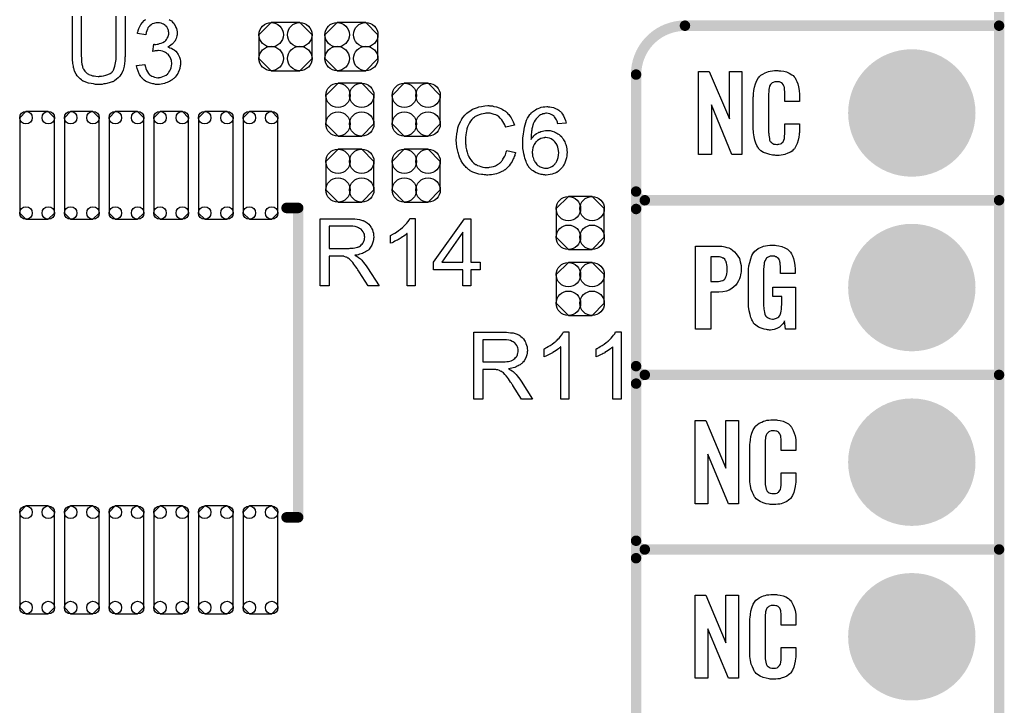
# Model space of a CAD drawing. Extents: x -0.07 to 0.95, y -0.15 to 2.1.
# Tile 7 of 15: x 0.39 to 0.95, y 0.36 to 0.75. Entities that reach past the tile are written whole.
import ezdxf

# ---------------------------------------------------------------- set-up
doc = ezdxf.new("R2010")
doc.units = 0
doc.layers.get('0').update_dxf_attribs({"linetype": 'CONTINUOUS'})
for name, color, linetype in [('gko', 6, 'CONTINUOUS'), ('gto', 2, 'CONTINUOUS'), ('gts', 1, 'CONTINUOUS')]:
    doc.layers.add(name, color=color, linetype=linetype)

# ---------------------------------------------------------------- blocks, each defined once
blk = doc.blocks.new('D10')
at = {"const_width": 0.003}
blk.add_lwpolyline([(-0.0015, 0, 1), (0.0015, 0, 1)], format="xyb", close=True, dxfattribs=at)
blk = doc.blocks.new('D96')
blk.add_lwpolyline([(0.0152, -0.0068), (0.0152, 0.0068), (0.0082, 0.0138), (-0.0082, 0.0138), (-0.0152, 0.0068), (-0.0152, -0.0068), (-0.0082, -0.0138), (0.0082, -0.0138)], close=True)
for centre in [(-0.0082, 0.0068), (0.0082, 0.0068), (-0.0082, -0.0068), (0.0082, -0.0068)]:
    blk.add_circle(centre, 0.007)
blk = doc.blocks.new('D98')
blk.add_lwpolyline([(0.0068, 0.0152), (-0.0068, 0.0152), (-0.0138, 0.0082), (-0.0138, -0.0082), (-0.0068, -0.0152), (0.0068, -0.0152), (0.0138, -0.0082), (0.0138, 0.0082)], close=True)
for centre in [(-0.0068, 0.0082), (0.0068, 0.0082), (-0.0068, -0.0082), (0.0068, -0.0082)]:
    blk.add_circle(centre, 0.007)
blk = doc.blocks.new('D108')
blk.add_lwpolyline([(-0.01, 0.0273), (-0.01, -0.0273), (-0.0064, -0.0309), (0.0064, -0.0309), (0.01, -0.0273), (0.01, 0.0273), (0.0064, 0.0309), (-0.0064, 0.0309)], close=True)
for centre in [(-0.0064, 0.0273), (0.0064, 0.0273), (-0.0064, -0.0273), (0.0064, -0.0273)]:
    blk.add_circle(centre, 0.0036)
blk = doc.blocks.new('D43')
at = {"const_width": 0.0365}
blk.add_lwpolyline([(-0.01825, 0, 1), (0.01825, 0, 1)], format="xyb", close=True, dxfattribs=at)

msp = doc.modelspace()

# ---------------------------------------------------------------- linework, layer by layer
at = {"layer": 'gko', "color": 6, "const_width": 0.006}
msp.add_lwpolyline([(0.95, -0.05), (0.95, 2.01)], dxfattribs=at)
at = {"layer": 'gto', "color": 2}
for points in [[(0.4492, 0.7332), (0.4492, 0.7332), (0.4492, 0.7329), (0.4492, 0.7327), (0.4492, 0.7323), (0.4491, 0.7318), (0.4491, 0.7312), (0.4491, 0.7305), (0.449, 0.7299), (0.4489, 0.7284), (0.4486, 0.7268), (0.4483, 0.7253), (0.4481, 0.7246), (0.4479, 0.7239), (0.4479, 0.7239), (0.4478, 0.7238), (0.4477, 0.7236), (0.4476, 0.7234), (0.4473, 0.7228), (0.4467, 0.722), (0.4461, 0.7211), (0.4453, 0.7202), (0.4443, 0.7193), (0.4431, 0.7184), (0.443, 0.7184), (0.4429, 0.7183), (0.4428, 0.7183), (0.4425, 0.7181), (0.4421, 0.7179), (0.4417, 0.7178), (0.4413, 0.7176), (0.4407, 0.7174), (0.4401, 0.7172), (0.4394, 0.717), (0.4387, 0.7168), (0.4379, 0.7167), (0.437, 0.7166), (0.4361, 0.7164), (0.4342, 0.7163), (0.4337, 0.7163), (0.4333, 0.7164), (0.4328, 0.7164), (0.4323, 0.7164), (0.4317, 0.7165), (0.431, 0.7166), (0.4297, 0.7168), (0.4282, 0.7171), (0.4267, 0.7176), (0.4253, 0.7182), (0.4253, 0.7182), (0.4252, 0.7183), (0.425, 0.7184), (0.4248, 0.7185), (0.4242, 0.7189), (0.4234, 0.7196), (0.4226, 0.7203), (0.4218, 0.7212), (0.4211, 0.7223), (0.4204, 0.7235), (0.4204, 0.7236), (0.4204, 0.7237), (0.4203, 0.7239), (0.4202, 0.7242), (0.4201, 0.7245), (0.42, 0.725), (0.4198, 0.7255), (0.4197, 0.7261), (0.4196, 0.7268), (0.4194, 0.7275), (0.4193, 0.7283), (0.4192, 0.7291), (0.4191, 0.73), (0.4191, 0.731), (0.419, 0.7321), (0.419, 0.7332), (0.419, 0.7554)], [(0.4241, 0.7554), (0.4241, 0.7332), (0.4241, 0.7332), (0.4241, 0.733), (0.4241, 0.7327), (0.4241, 0.7324), (0.4242, 0.732), (0.4242, 0.7315), (0.4242, 0.7304), (0.4243, 0.7292), (0.4245, 0.728), (0.4247, 0.7268), (0.4248, 0.7263), (0.425, 0.7258), (0.425, 0.7257), (0.4252, 0.7254), (0.4254, 0.725), (0.4258, 0.7245), (0.4262, 0.7239), (0.4267, 0.7233), (0.4274, 0.7227), (0.4282, 0.7222), (0.4283, 0.7222), (0.4285, 0.722), (0.429, 0.7218), (0.4297, 0.7216), (0.4305, 0.7213), (0.4315, 0.7212), (0.4325, 0.721), (0.4337, 0.7209), (0.4343, 0.7209), (0.4346, 0.721), (0.4351, 0.721), (0.4356, 0.7211), (0.4368, 0.7213), (0.4381, 0.7216), (0.4394, 0.722), (0.4406, 0.7226), (0.4412, 0.723), (0.4417, 0.7234), (0.4418, 0.7235), (0.4418, 0.7235), (0.4419, 0.7237), (0.4421, 0.7239), (0.4423, 0.7243), (0.4425, 0.7246), (0.4427, 0.7251), (0.4429, 0.7256), (0.4431, 0.7262), (0.4433, 0.7269), (0.4435, 0.7278), (0.4437, 0.7287), (0.4439, 0.7297), (0.444, 0.7307), (0.4441, 0.7319), (0.4441, 0.7332), (0.4441, 0.7554)], [(0.4492, 0.7554), (0.4492, 0.7332)], [(0.4745, 0.7536), (0.4751, 0.7532), (0.4757, 0.7527), (0.4764, 0.7521), (0.4771, 0.7514), (0.4776, 0.7505), (0.4777, 0.7504), (0.4778, 0.7501), (0.4781, 0.7496), (0.4783, 0.749), (0.4786, 0.7483), (0.4788, 0.7475), (0.479, 0.7465), (0.4791, 0.7456), (0.4791, 0.7455), (0.4791, 0.7451), (0.479, 0.7447), (0.4789, 0.7441), (0.4787, 0.7434), (0.4784, 0.7426), (0.4781, 0.7418), (0.4777, 0.741), (0.4776, 0.7409), (0.4774, 0.7407), (0.4771, 0.7403), (0.4767, 0.7399), (0.4761, 0.7394), (0.4754, 0.7388), (0.4747, 0.7383), (0.4737, 0.7378), (0.4738, 0.7378), (0.4739, 0.7378), (0.4741, 0.7377), (0.4743, 0.7376), (0.4749, 0.7374), (0.4757, 0.7371), (0.4766, 0.7366), (0.4774, 0.7361), (0.4783, 0.7354), (0.4791, 0.7345), (0.4791, 0.7344), (0.4793, 0.7341), (0.4797, 0.7335), (0.48, 0.7328), (0.4803, 0.7319), (0.4807, 0.7309), (0.4809, 0.7297), (0.4809, 0.7283), (0.4809, 0.7283), (0.4809, 0.7281), (0.4809, 0.7278), (0.4809, 0.7275), (0.4808, 0.727), (0.4807, 0.7265), (0.4806, 0.726), (0.4805, 0.7254), (0.48, 0.724), (0.4797, 0.7233), (0.4794, 0.7227), (0.4789, 0.7219), (0.4784, 0.7212), (0.4779, 0.7205), (0.4772, 0.7198), (0.4772, 0.7198), (0.4771, 0.7197), (0.4768, 0.7195), (0.4766, 0.7193), (0.4762, 0.719), (0.4758, 0.7187), (0.4753, 0.7184), (0.4747, 0.7181), (0.4741, 0.7178), (0.4733, 0.7174), (0.4726, 0.7172), (0.4718, 0.7169), (0.4709, 0.7167), (0.4699, 0.7165), (0.469, 0.7164), (0.468, 0.7163), (0.4675, 0.7163), (0.4671, 0.7164), (0.4667, 0.7164), (0.4662, 0.7165), (0.4656, 0.7166), (0.465, 0.7167), (0.4637, 0.7171), (0.4623, 0.7176), (0.4616, 0.7179), (0.4609, 0.7183), (0.4602, 0.7188), (0.4596, 0.7193), (0.4595, 0.7194), (0.4594, 0.7195), (0.4592, 0.7197), (0.4591, 0.7199), (0.4588, 0.7202), (0.4585, 0.7206), (0.4582, 0.7209), (0.4579, 0.7214), (0.4575, 0.722), (0.4572, 0.7225), (0.4566, 0.7239), (0.4561, 0.7254), (0.4559, 0.7263), (0.4558, 0.7272), (0.4605, 0.7278), (0.4605, 0.7277), (0.4606, 0.7276), (0.4606, 0.7274), (0.4607, 0.7271), (0.4607, 0.7268), (0.4608, 0.7264), (0.4611, 0.7255), (0.4615, 0.7245), (0.462, 0.7236), (0.4626, 0.7227), (0.4632, 0.7219), (0.4633, 0.7219), (0.4636, 0.7217), (0.464, 0.7214), (0.4646, 0.7211), (0.4652, 0.7208), (0.4661, 0.7205), (0.467, 0.7203), (0.468, 0.7202), (0.4683, 0.7202), (0.4686, 0.7203), (0.4692, 0.7203), (0.4699, 0.7205), (0.4708, 0.7208), (0.4718, 0.7212), (0.4727, 0.7217), (0.4736, 0.7225), (0.4737, 0.7226), (0.474, 0.7229), (0.4743, 0.7234), (0.4748, 0.7241), (0.4752, 0.7249), (0.4756, 0.7259), (0.4758, 0.727), (0.4759, 0.7282), (0.4759, 0.7283), (0.4759, 0.7284), (0.4759, 0.7285), (0.4759, 0.7288), (0.4758, 0.7294), (0.4757, 0.7301), (0.4754, 0.731), (0.4751, 0.7319), (0.4745, 0.7328), (0.4738, 0.7336), (0.4737, 0.7337), (0.4734, 0.7339), (0.4729, 0.7343), (0.4723, 0.7346), (0.4716, 0.735), (0.4706, 0.7354), (0.4696, 0.7356), (0.4684, 0.7357), (0.4679, 0.7357), (0.4675, 0.7356), (0.467, 0.7356), (0.4665, 0.7355), (0.4658, 0.7354), (0.4651, 0.7352), (0.4656, 0.7394), (0.4659, 0.7394), (0.4661, 0.7393), (0.4668, 0.7393), (0.4675, 0.7394), (0.4682, 0.7395), (0.469, 0.7397), (0.4699, 0.74), (0.4708, 0.7404), (0.4718, 0.7409), (0.4718, 0.7409), (0.4719, 0.7409), (0.4722, 0.7411), (0.4726, 0.7415), (0.473, 0.742), (0.4734, 0.7428), (0.4738, 0.7436), (0.4741, 0.7445), (0.4742, 0.7451), (0.4742, 0.7457), (0.4742, 0.7457), (0.4742, 0.7458), (0.4742, 0.7461), (0.4741, 0.7466), (0.474, 0.7472), (0.4738, 0.7479), (0.4735, 0.7486), (0.4731, 0.7493), (0.4724, 0.75), (0.4724, 0.75), (0.4721, 0.7502), (0.4717, 0.7505), (0.4712, 0.7509), (0.4706, 0.7511), (0.4698, 0.7514), (0.4689, 0.7516), (0.4679, 0.7517), (0.4675, 0.7517), (0.467, 0.7516), (0.4663, 0.7515), (0.4656, 0.7512), (0.4648, 0.751), (0.4641, 0.7505), (0.4633, 0.75), (0.4633, 0.7499), (0.4631, 0.7496), (0.4627, 0.7492), (0.4623, 0.7487), (0.462, 0.748), (0.4616, 0.7471), (0.4612, 0.746), (0.461, 0.7448), (0.4563, 0.7456), (0.4563, 0.7457), (0.4564, 0.7459), (0.4564, 0.7461), (0.4565, 0.7464), (0.4566, 0.7468), (0.4567, 0.7472), (0.4571, 0.7483), (0.4576, 0.7495), (0.4583, 0.7507), (0.4591, 0.7519), (0.4602, 0.753), (0.4602, 0.753), (0.4603, 0.7531), (0.4605, 0.7532), (0.4607, 0.7534), (0.461, 0.7536)], [(0.8026, 0.6762), (0.7969, 0.6762), (0.7852, 0.7046), (0.7852, 0.6762), (0.7778, 0.6762), (0.7778, 0.7238), (0.7839, 0.7238), (0.7955, 0.6966), (0.7955, 0.7238), (0.8026, 0.7238), (0.8026, 0.6762)], [(0.8238, 0.7242), (0.8244, 0.7242), (0.825, 0.7241), (0.8266, 0.7239), (0.8282, 0.7235), (0.8298, 0.7228), (0.8313, 0.7219), (0.832, 0.7214), (0.8326, 0.7207), (0.8327, 0.7205), (0.8331, 0.7201), (0.8335, 0.7192), (0.8341, 0.7181), (0.8346, 0.7167), (0.8351, 0.715), (0.8355, 0.7129), (0.8356, 0.7106), (0.8356, 0.7066), (0.8272, 0.7066), (0.8272, 0.7107), (0.8272, 0.7108), (0.8272, 0.7111), (0.8272, 0.7116), (0.8272, 0.7121), (0.8271, 0.7134), (0.827, 0.7141), (0.827, 0.7146), (0.827, 0.7147), (0.8269, 0.7149), (0.8267, 0.7154), (0.8263, 0.7163), (0.8257, 0.717), (0.8256, 0.7172), (0.8254, 0.7173), (0.825, 0.7175), (0.8246, 0.7177), (0.8241, 0.7178), (0.8234, 0.7179), (0.8223, 0.7179), (0.822, 0.7179), (0.8215, 0.7179), (0.8205, 0.7175), (0.82, 0.7173), (0.8196, 0.7169), (0.8194, 0.7167), (0.819, 0.7163), (0.8185, 0.7154), (0.8182, 0.7143), (0.8182, 0.7142), (0.8182, 0.7141), (0.8181, 0.7137), (0.8181, 0.7132), (0.818, 0.7127), (0.818, 0.7119), (0.8179, 0.7111), (0.8179, 0.7102), (0.8179, 0.6895), (0.8179, 0.6894), (0.8179, 0.6889), (0.818, 0.6882), (0.818, 0.6873), (0.8184, 0.6854), (0.8185, 0.6845), (0.8189, 0.6837), (0.819, 0.6836), (0.8191, 0.6834), (0.8194, 0.6832), (0.8197, 0.6829), (0.8203, 0.6825), (0.8209, 0.6822), (0.8218, 0.6821), (0.8227, 0.682), (0.8231, 0.682), (0.8234, 0.6821), (0.8238, 0.6821), (0.8248, 0.6823), (0.8253, 0.6826), (0.8257, 0.6829), (0.8257, 0.6829), (0.8258, 0.6831), (0.8262, 0.6835), (0.8267, 0.6844), (0.827, 0.6854), (0.827, 0.6855), (0.827, 0.6857), (0.827, 0.686), (0.8271, 0.6865), (0.8271, 0.687), (0.8272, 0.6878), (0.8272, 0.6886), (0.8272, 0.6895), (0.8272, 0.6938), (0.8356, 0.6938), (0.8356, 0.69), (0.8356, 0.6899), (0.8356, 0.6897), (0.8356, 0.6894), (0.8356, 0.6889), (0.8355, 0.6883), (0.8354, 0.6876), (0.8352, 0.6861), (0.8348, 0.6844), (0.8344, 0.6826), (0.8336, 0.6809), (0.8327, 0.6794), (0.8326, 0.6792), (0.8321, 0.6788), (0.8314, 0.6782), (0.8304, 0.6775), (0.829, 0.6769), (0.8272, 0.6762), (0.8263, 0.676), (0.8252, 0.6759), (0.824, 0.6757), (0.822, 0.6757), (0.8215, 0.6758), (0.8208, 0.6758), (0.8202, 0.6759), (0.8186, 0.6762), (0.8169, 0.6767), (0.8151, 0.6774), (0.8135, 0.6784), (0.8128, 0.679), (0.8122, 0.6797), (0.8122, 0.6798), (0.8121, 0.6799), (0.8119, 0.6802), (0.8117, 0.6805), (0.8112, 0.6814), (0.8107, 0.6827), (0.81, 0.6844), (0.8096, 0.6864), (0.8092, 0.6887), (0.8091, 0.6914), (0.8091, 0.7083), (0.8091, 0.7084), (0.8091, 0.7087), (0.8091, 0.7091), (0.8092, 0.7096), (0.8092, 0.7103), (0.8093, 0.711), (0.8095, 0.7128), (0.8098, 0.7147), (0.8104, 0.7167), (0.8111, 0.7186), (0.8122, 0.7203), (0.8122, 0.7204), (0.8123, 0.7204), (0.8127, 0.7209), (0.8135, 0.7216), (0.8146, 0.7223), (0.816, 0.723), (0.817, 0.7234), (0.8179, 0.7237), (0.8189, 0.724), (0.8201, 0.7241), (0.8213, 0.7243), (0.8233, 0.7243), (0.8238, 0.7242)], [(0.658, 0.7041), (0.6585, 0.7041), (0.6591, 0.704), (0.6598, 0.704), (0.6605, 0.7038), (0.662, 0.7035), (0.6636, 0.703), (0.6645, 0.7026), (0.6652, 0.7022), (0.666, 0.7017), (0.6668, 0.7012), (0.6669, 0.7012), (0.667, 0.7011), (0.6672, 0.701), (0.6675, 0.7007), (0.6677, 0.7004), (0.6681, 0.7), (0.6685, 0.6996), (0.669, 0.6991), (0.6694, 0.6986), (0.6699, 0.6979), (0.6704, 0.6972), (0.6708, 0.6965), (0.6712, 0.6957), (0.6716, 0.6949), (0.672, 0.694), (0.6723, 0.693), (0.6673, 0.6918), (0.6673, 0.6919), (0.6672, 0.692), (0.6671, 0.6922), (0.667, 0.6925), (0.6669, 0.6928), (0.6667, 0.6932), (0.6663, 0.6941), (0.6657, 0.6951), (0.6651, 0.6961), (0.6642, 0.6971), (0.6634, 0.6979), (0.6633, 0.698), (0.6629, 0.6982), (0.6624, 0.6985), (0.6616, 0.6989), (0.6607, 0.6992), (0.6596, 0.6996), (0.6584, 0.6998), (0.657, 0.6998), (0.6565, 0.6998), (0.6563, 0.6998), (0.6559, 0.6998), (0.6554, 0.6997), (0.6544, 0.6996), (0.6532, 0.6993), (0.652, 0.699), (0.6507, 0.6984), (0.6495, 0.6977), (0.6495, 0.6977), (0.6494, 0.6976), (0.649, 0.6973), (0.6485, 0.6968), (0.6479, 0.6962), (0.6472, 0.6953), (0.6465, 0.6944), (0.6459, 0.6932), (0.6454, 0.692), (0.6454, 0.6919), (0.6453, 0.6918), (0.6453, 0.6916), (0.6452, 0.6914), (0.6451, 0.691), (0.645, 0.6906), (0.6448, 0.6897), (0.6446, 0.6886), (0.6444, 0.6874), (0.6443, 0.686), (0.6442, 0.6846), (0.6442, 0.6845), (0.6442, 0.6844), (0.6442, 0.6841), (0.6442, 0.6837), (0.6443, 0.6834), (0.6443, 0.6829), (0.6443, 0.6823), (0.6444, 0.6817), (0.6445, 0.6804), (0.6448, 0.6789), (0.6452, 0.6775), (0.6456, 0.676), (0.6456, 0.676), (0.6457, 0.6759), (0.6458, 0.6757), (0.6459, 0.6754), (0.6462, 0.6748), (0.6467, 0.674), (0.6473, 0.6731), (0.6481, 0.6722), (0.649, 0.6713), (0.65, 0.6705), (0.6501, 0.6705), (0.6502, 0.6705), (0.6504, 0.6704), (0.6506, 0.6703), (0.6509, 0.6702), (0.6512, 0.67), (0.652, 0.6697), (0.653, 0.6693), (0.6541, 0.669), (0.6553, 0.6688), (0.6566, 0.6688), (0.657, 0.6688), (0.6573, 0.6688), (0.6577, 0.6688), (0.6581, 0.6689), (0.6591, 0.6691), (0.6603, 0.6694), (0.6614, 0.6698), (0.6626, 0.6704), (0.6633, 0.6708), (0.6638, 0.6712), (0.6639, 0.6713), (0.6639, 0.6713), (0.6641, 0.6715), (0.6643, 0.6717), (0.6645, 0.6719), (0.6648, 0.6723), (0.6651, 0.6726), (0.6654, 0.673), (0.6657, 0.6735), (0.6661, 0.6741), (0.6665, 0.6746), (0.6668, 0.6753), (0.6671, 0.676), (0.6674, 0.6768), (0.6676, 0.6776), (0.6679, 0.6785), (0.673, 0.6773), (0.673, 0.6772), (0.6729, 0.677), (0.6728, 0.6766), (0.6726, 0.6762), (0.6725, 0.6757), (0.6722, 0.6751), (0.672, 0.6744), (0.6716, 0.6737), (0.6709, 0.6722), (0.6699, 0.6706), (0.6692, 0.6698), (0.6686, 0.669), (0.668, 0.6684), (0.6672, 0.6677), (0.6671, 0.6677), (0.667, 0.6675), (0.6667, 0.6674), (0.6665, 0.6672), (0.666, 0.6669), (0.6656, 0.6667), (0.665, 0.6664), (0.6644, 0.6661), (0.6636, 0.6658), (0.6629, 0.6655), (0.662, 0.6652), (0.6611, 0.6649), (0.6602, 0.6647), (0.6592, 0.6646), (0.6581, 0.6645), (0.657, 0.6644), (0.6564, 0.6644), (0.656, 0.6645), (0.6555, 0.6645), (0.6549, 0.6645), (0.6542, 0.6647), (0.6534, 0.6648), (0.6518, 0.665), (0.6502, 0.6655), (0.6485, 0.6661), (0.6477, 0.6665), (0.6469, 0.6669), (0.6469, 0.667), (0.6468, 0.667), (0.6465, 0.6672), (0.6463, 0.6674), (0.646, 0.6677), (0.6456, 0.668), (0.6452, 0.6684), (0.6447, 0.6688), (0.6443, 0.6693), (0.6438, 0.6698), (0.6428, 0.6711), (0.6418, 0.6726), (0.641, 0.6743), (0.641, 0.6743), (0.6409, 0.6745), (0.6408, 0.6748), (0.6407, 0.6751), (0.6406, 0.6755), (0.6404, 0.6761), (0.6402, 0.6767), (0.64, 0.6774), (0.6398, 0.6781), (0.6396, 0.6789), (0.6393, 0.6806), (0.6391, 0.6826), (0.639, 0.6846), (0.639, 0.6846), (0.639, 0.6849), (0.639, 0.6852), (0.6391, 0.6856), (0.6391, 0.6861), (0.6391, 0.6867), (0.6392, 0.6874), (0.6393, 0.6881), (0.6396, 0.6897), (0.6399, 0.6915), (0.6405, 0.6933), (0.6413, 0.695), (0.6413, 0.6951), (0.6414, 0.6952), (0.6415, 0.6955), (0.6417, 0.6957), (0.6419, 0.6961), (0.6422, 0.6966), (0.6429, 0.6976), (0.6439, 0.6987), (0.645, 0.6998), (0.6463, 0.7009), (0.6478, 0.7018), (0.6478, 0.7019), (0.648, 0.702), (0.6482, 0.7021), (0.6485, 0.7022), (0.6489, 0.7024), (0.6494, 0.7026), (0.6499, 0.7028), (0.6505, 0.703), (0.6512, 0.7032), (0.6519, 0.7035), (0.6535, 0.7038), (0.6553, 0.7041), (0.6571, 0.7042), (0.6576, 0.7042), (0.658, 0.7041)], [(0.6917, 0.7036), (0.6921, 0.7036), (0.6925, 0.7036), (0.6936, 0.7033), (0.6947, 0.7031), (0.6959, 0.7026), (0.6972, 0.702), (0.6978, 0.7016), (0.6983, 0.7011), (0.6984, 0.7011), (0.6984, 0.701), (0.6986, 0.7008), (0.6988, 0.7007), (0.699, 0.7004), (0.6993, 0.7001), (0.6999, 0.6993), (0.7005, 0.6983), (0.701, 0.6971), (0.7015, 0.6957), (0.7019, 0.6941), (0.6972, 0.6937), (0.6972, 0.6938), (0.6971, 0.6939), (0.697, 0.6942), (0.6969, 0.6947), (0.6967, 0.6953), (0.6964, 0.696), (0.6961, 0.6966), (0.6957, 0.6972), (0.6953, 0.6977), (0.6952, 0.6978), (0.695, 0.6981), (0.6946, 0.6984), (0.6941, 0.6988), (0.6933, 0.6991), (0.6926, 0.6995), (0.6916, 0.6997), (0.6906, 0.6998), (0.6902, 0.6998), (0.6898, 0.6997), (0.6893, 0.6996), (0.6886, 0.6995), (0.6879, 0.6992), (0.6873, 0.699), (0.6866, 0.6985), (0.6865, 0.6985), (0.6862, 0.6982), (0.6858, 0.6978), (0.6853, 0.6973), (0.6848, 0.6966), (0.6842, 0.6958), (0.6836, 0.6949), (0.6831, 0.6937), (0.6831, 0.6937), (0.683, 0.6936), (0.683, 0.6934), (0.6828, 0.6932), (0.6828, 0.6929), (0.6827, 0.6925), (0.6826, 0.692), (0.6825, 0.6915), (0.6823, 0.6909), (0.6822, 0.6902), (0.6821, 0.6895), (0.682, 0.6887), (0.6819, 0.6878), (0.6818, 0.6869), (0.6818, 0.6859), (0.6818, 0.6849), (0.6818, 0.685), (0.6821, 0.6853), (0.6825, 0.6857), (0.683, 0.6863), (0.6835, 0.687), (0.6842, 0.6876), (0.685, 0.6882), (0.6859, 0.6887), (0.6859, 0.6887), (0.686, 0.6888), (0.6863, 0.689), (0.6868, 0.6891), (0.6875, 0.6894), (0.6883, 0.6896), (0.6892, 0.6898), (0.6901, 0.69), (0.6911, 0.69), (0.6916, 0.69), (0.6919, 0.69), (0.6923, 0.6899), (0.6928, 0.6899), (0.6933, 0.6897), (0.6939, 0.6896), (0.6952, 0.6892), (0.6958, 0.6889), (0.6965, 0.6885), (0.6972, 0.6881), (0.6979, 0.6877), (0.6985, 0.6871), (0.6992, 0.6865), (0.6992, 0.6865), (0.6993, 0.6864), (0.6995, 0.6862), (0.6997, 0.6859), (0.6999, 0.6855), (0.7002, 0.6851), (0.7005, 0.6846), (0.7008, 0.6841), (0.7012, 0.6835), (0.7014, 0.6828), (0.7017, 0.682), (0.702, 0.6813), (0.7022, 0.6804), (0.7023, 0.6795), (0.7024, 0.6785), (0.7025, 0.6775), (0.7025, 0.6775), (0.7025, 0.6774), (0.7025, 0.6772), (0.7025, 0.6769), (0.7024, 0.6766), (0.7024, 0.6763), (0.7023, 0.6754), (0.7021, 0.6743), (0.7018, 0.6732), (0.7014, 0.672), (0.7009, 0.6708), (0.7009, 0.6708), (0.7008, 0.6707), (0.7007, 0.6705), (0.7006, 0.6703), (0.7003, 0.6698), (0.6998, 0.669), (0.6992, 0.6683), (0.6984, 0.6675), (0.6975, 0.6667), (0.6966, 0.666), (0.6966, 0.666), (0.6965, 0.666), (0.6963, 0.6659), (0.6961, 0.6658), (0.6956, 0.6655), (0.6948, 0.6653), (0.6939, 0.6649), (0.6928, 0.6647), (0.6917, 0.6645), (0.6904, 0.6644), (0.6901, 0.6644), (0.6898, 0.6645), (0.6894, 0.6645), (0.6889, 0.6645), (0.6883, 0.6647), (0.6877, 0.6648), (0.687, 0.665), (0.6862, 0.6652), (0.6855, 0.6655), (0.6847, 0.6658), (0.6838, 0.6663), (0.6831, 0.6668), (0.6823, 0.6673), (0.6815, 0.668), (0.6808, 0.6688), (0.6807, 0.6688), (0.6806, 0.669), (0.6805, 0.6692), (0.6802, 0.6696), (0.6799, 0.6701), (0.6796, 0.6707), (0.6793, 0.6714), (0.679, 0.6722), (0.6786, 0.6731), (0.6782, 0.6741), (0.678, 0.6753), (0.6777, 0.6766), (0.6774, 0.678), (0.6772, 0.6796), (0.6771, 0.6813), (0.6771, 0.683), (0.6771, 0.6831), (0.6771, 0.6831), (0.6771, 0.6833), (0.6771, 0.6835), (0.6771, 0.6841), (0.6771, 0.6849), (0.6772, 0.6857), (0.6773, 0.6868), (0.6774, 0.688), (0.6776, 0.6892), (0.6778, 0.6905), (0.6781, 0.6919), (0.6784, 0.6932), (0.6788, 0.6946), (0.6793, 0.6958), (0.6798, 0.6971), (0.6805, 0.6982), (0.6812, 0.6992), (0.6812, 0.6993), (0.6813, 0.6994), (0.6816, 0.6996), (0.6818, 0.7), (0.6822, 0.7003), (0.6826, 0.7006), (0.6832, 0.7011), (0.6837, 0.7015), (0.6844, 0.7018), (0.6851, 0.7023), (0.6859, 0.7026), (0.6868, 0.703), (0.6877, 0.7033), (0.6887, 0.7035), (0.6898, 0.7036), (0.6909, 0.7037), (0.6913, 0.7037), (0.6917, 0.7036)], [(0.6902, 0.6859), (0.6898, 0.6859), (0.6896, 0.6858), (0.6891, 0.6857), (0.6883, 0.6856), (0.6874, 0.6853), (0.6865, 0.6849), (0.6856, 0.6843), (0.6847, 0.6835), (0.6846, 0.6834), (0.6844, 0.6831), (0.684, 0.6826), (0.6836, 0.6819), (0.6832, 0.6811), (0.6828, 0.68), (0.6826, 0.6789), (0.6825, 0.6775), (0.6825, 0.6774), (0.6825, 0.6771), (0.6826, 0.6766), (0.6826, 0.676), (0.6827, 0.6753), (0.683, 0.6745), (0.6832, 0.6737), (0.6835, 0.6729), (0.6836, 0.6728), (0.6837, 0.6725), (0.684, 0.6721), (0.6843, 0.6716), (0.6847, 0.6711), (0.6852, 0.6705), (0.6857, 0.67), (0.6864, 0.6695), (0.6865, 0.6694), (0.6867, 0.6693), (0.6871, 0.6691), (0.6876, 0.6689), (0.6882, 0.6687), (0.6888, 0.6685), (0.6896, 0.6684), (0.6903, 0.6683), (0.6906, 0.6683), (0.6908, 0.6684), (0.6914, 0.6684), (0.6921, 0.6686), (0.6929, 0.6689), (0.6938, 0.6693), (0.6947, 0.6699), (0.6951, 0.6703), (0.6955, 0.6707), (0.6955, 0.6708), (0.6956, 0.6708), (0.6958, 0.6712), (0.6962, 0.6717), (0.6966, 0.6724), (0.697, 0.6734), (0.6973, 0.6745), (0.6975, 0.6758), (0.6977, 0.6773), (0.6977, 0.6773), (0.6977, 0.6774), (0.6977, 0.6776), (0.6976, 0.6779), (0.6976, 0.6783), (0.6975, 0.6786), (0.6974, 0.6795), (0.6972, 0.6805), (0.6968, 0.6816), (0.6962, 0.6826), (0.6955, 0.6835), (0.6954, 0.6836), (0.6951, 0.6839), (0.6947, 0.6842), (0.6941, 0.6847), (0.6933, 0.6851), (0.6924, 0.6855), (0.6913, 0.6857), (0.6902, 0.6859)], [(0.5793, 0.6394), (0.5798, 0.6394), (0.5809, 0.6393), (0.5821, 0.6391), (0.5835, 0.639), (0.5847, 0.6387), (0.5853, 0.6385), (0.5858, 0.6384), (0.5859, 0.6384), (0.5859, 0.6383), (0.5863, 0.6381), (0.5868, 0.6379), (0.5874, 0.6375), (0.588, 0.637), (0.5888, 0.6364), (0.5894, 0.6356), (0.5901, 0.6347), (0.5901, 0.6346), (0.5901, 0.6346), (0.5904, 0.6342), (0.5906, 0.6337), (0.5909, 0.633), (0.5912, 0.6321), (0.5915, 0.6311), (0.5916, 0.6301), (0.5917, 0.6289), (0.5917, 0.6289), (0.5917, 0.6288), (0.5917, 0.6285), (0.5916, 0.6283), (0.5916, 0.6279), (0.5916, 0.6275), (0.5914, 0.6265), (0.591, 0.6254), (0.5906, 0.6243), (0.5899, 0.6231), (0.5895, 0.6225), (0.589, 0.622), (0.589, 0.6219), (0.5889, 0.6219), (0.5888, 0.6217), (0.5885, 0.6215), (0.5882, 0.6213), (0.5879, 0.6211), (0.5875, 0.6208), (0.587, 0.6205), (0.5865, 0.6202), (0.5859, 0.6199), (0.5852, 0.6196), (0.5845, 0.6193), (0.5836, 0.6191), (0.5828, 0.6188), (0.5819, 0.6186), (0.5809, 0.6185), (0.581, 0.6184), (0.5812, 0.6183), (0.5815, 0.6181), (0.582, 0.6179), (0.583, 0.6173), (0.5835, 0.6169), (0.5839, 0.6165), (0.584, 0.6164), (0.5843, 0.6162), (0.5848, 0.6157), (0.5853, 0.6152), (0.5859, 0.6144), (0.5866, 0.6135), (0.5874, 0.6125), (0.5881, 0.6114), (0.5947, 0.601), (0.5884, 0.601), (0.5834, 0.609), (0.5834, 0.609), (0.5833, 0.6092), (0.5831, 0.6093), (0.583, 0.6095), (0.5826, 0.6102), (0.5821, 0.6109), (0.5815, 0.6118), (0.5809, 0.6127), (0.5803, 0.6135), (0.5797, 0.6143), (0.5796, 0.6143), (0.5795, 0.6145), (0.5792, 0.6149), (0.5788, 0.6153), (0.578, 0.6161), (0.5775, 0.6165), (0.5771, 0.6168), (0.577, 0.6169), (0.5769, 0.6169), (0.5767, 0.617), (0.5764, 0.6172), (0.576, 0.6174), (0.5757, 0.6175), (0.5748, 0.6178), (0.5747, 0.6178), (0.5746, 0.6179), (0.5744, 0.6179), (0.5741, 0.6179), (0.5737, 0.618), (0.5733, 0.618), (0.5727, 0.618), (0.5661, 0.618), (0.5661, 0.601), (0.561, 0.601), (0.561, 0.6394), (0.5788, 0.6394), (0.5793, 0.6394)], [(0.6155, 0.601), (0.6108, 0.601), (0.6108, 0.631), (0.6107, 0.631), (0.6105, 0.6307), (0.6101, 0.6304), (0.6096, 0.63), (0.609, 0.6295), (0.6082, 0.629), (0.6073, 0.6284), (0.6063, 0.6278), (0.6062, 0.6278), (0.6062, 0.6277), (0.6058, 0.6275), (0.6053, 0.6272), (0.6046, 0.6269), (0.6038, 0.6265), (0.603, 0.6261), (0.6022, 0.6257), (0.6013, 0.6254), (0.6013, 0.6299), (0.6014, 0.6299), (0.6015, 0.63), (0.6017, 0.6301), (0.602, 0.6302), (0.6023, 0.6304), (0.6027, 0.6306), (0.6037, 0.6312), (0.6048, 0.6318), (0.6059, 0.6326), (0.6071, 0.6335), (0.6082, 0.6344), (0.6083, 0.6345), (0.6083, 0.6345), (0.6085, 0.6347), (0.6087, 0.6349), (0.6092, 0.6354), (0.6099, 0.6361), (0.6106, 0.6369), (0.6113, 0.6377), (0.6119, 0.6386), (0.6124, 0.6396), (0.6155, 0.6396), (0.6155, 0.601)], [(0.6474, 0.6145), (0.6526, 0.6145), (0.6526, 0.6102), (0.6474, 0.6102), (0.6474, 0.601), (0.6427, 0.601), (0.6427, 0.6102), (0.626, 0.6102), (0.626, 0.6145), (0.6436, 0.6394), (0.6474, 0.6394), (0.6474, 0.6145)], [(0.5782, 0.6351), (0.5661, 0.6351), (0.5661, 0.6224), (0.5775, 0.6224), (0.5782, 0.6225), (0.579, 0.6225), (0.5799, 0.6226), (0.5808, 0.6227), (0.5816, 0.6229), (0.5824, 0.6231), (0.5825, 0.6231), (0.5828, 0.6233), (0.5831, 0.6234), (0.5835, 0.6236), (0.584, 0.624), (0.5845, 0.6244), (0.585, 0.6249), (0.5854, 0.6254), (0.5855, 0.6255), (0.5856, 0.6257), (0.5858, 0.626), (0.586, 0.6265), (0.5861, 0.627), (0.5863, 0.6275), (0.5864, 0.6282), (0.5865, 0.6289), (0.5865, 0.6289), (0.5865, 0.629), (0.5864, 0.6293), (0.5864, 0.6298), (0.5863, 0.6305), (0.586, 0.6311), (0.5856, 0.6319), (0.5851, 0.6326), (0.5845, 0.6334), (0.5844, 0.6334), (0.5841, 0.6336), (0.5836, 0.6339), (0.5829, 0.6342), (0.5821, 0.6346), (0.581, 0.6349), (0.5797, 0.6351), (0.5782, 0.6351)], [(0.6427, 0.6317), (0.6306, 0.6145), (0.6427, 0.6145), (0.6427, 0.6317)], [(0.7912, 0.6237), (0.792, 0.6236), (0.7929, 0.6234), (0.794, 0.623), (0.7951, 0.6227), (0.7962, 0.6221), (0.7973, 0.6214), (0.7984, 0.6204), (0.7994, 0.6194), (0.8003, 0.618), (0.8012, 0.6166), (0.8017, 0.6147), (0.8022, 0.6127), (0.8023, 0.6103), (0.8023, 0.6101), (0.8023, 0.6097), (0.8022, 0.6091), (0.8021, 0.6082), (0.8019, 0.6073), (0.8016, 0.6062), (0.8012, 0.605), (0.8007, 0.6038), (0.8, 0.6026), (0.7991, 0.6014), (0.7981, 0.6004), (0.7969, 0.5994), (0.7954, 0.5985), (0.7938, 0.5979), (0.7917, 0.5975), (0.7895, 0.5973), (0.7848, 0.5973), (0.7848, 0.5762), (0.7761, 0.5762), (0.7761, 0.6238), (0.7906, 0.6238), (0.7912, 0.6237)], [(0.8211, 0.6242), (0.8217, 0.6242), (0.8224, 0.6241), (0.8238, 0.6239), (0.8255, 0.6235), (0.8272, 0.6228), (0.8287, 0.622), (0.8294, 0.6215), (0.83, 0.6208), (0.8301, 0.6206), (0.8305, 0.6202), (0.831, 0.6193), (0.8316, 0.6182), (0.8322, 0.6167), (0.8326, 0.615), (0.833, 0.6129), (0.8331, 0.6105), (0.8331, 0.608), (0.8248, 0.608), (0.8248, 0.6106), (0.8248, 0.6107), (0.8248, 0.6111), (0.8248, 0.6116), (0.8248, 0.6121), (0.8246, 0.6134), (0.8245, 0.6142), (0.8244, 0.6147), (0.8244, 0.6148), (0.8243, 0.615), (0.8243, 0.6153), (0.8241, 0.6156), (0.8238, 0.6164), (0.8231, 0.6171), (0.8229, 0.6172), (0.8226, 0.6174), (0.8224, 0.6176), (0.8219, 0.6177), (0.8213, 0.6179), (0.8208, 0.6179), (0.8197, 0.6179), (0.8193, 0.6179), (0.8188, 0.6179), (0.8177, 0.6175), (0.8173, 0.6172), (0.8168, 0.6168), (0.8166, 0.6166), (0.8163, 0.6161), (0.8158, 0.6153), (0.8154, 0.6142), (0.8154, 0.6141), (0.8154, 0.6139), (0.8153, 0.6135), (0.8153, 0.613), (0.8152, 0.6124), (0.8152, 0.6117), (0.8151, 0.6108), (0.8151, 0.6099), (0.8151, 0.59), (0.8151, 0.5898), (0.8151, 0.5894), (0.8152, 0.5886), (0.8152, 0.5877), (0.8154, 0.5868), (0.8156, 0.5858), (0.8158, 0.5847), (0.8162, 0.5839), (0.8163, 0.5838), (0.8163, 0.5836), (0.8167, 0.5833), (0.8171, 0.583), (0.8176, 0.5826), (0.8184, 0.5822), (0.8192, 0.5821), (0.8202, 0.582), (0.8207, 0.582), (0.8213, 0.5821), (0.8219, 0.5822), (0.8225, 0.5824), (0.8232, 0.5828), (0.8238, 0.5833), (0.8243, 0.584), (0.8244, 0.5841), (0.8245, 0.5844), (0.8247, 0.5849), (0.825, 0.5856), (0.8251, 0.5865), (0.8253, 0.5876), (0.8254, 0.5889), (0.8255, 0.5904), (0.8255, 0.5948), (0.8204, 0.5948), (0.8204, 0.6003), (0.8333, 0.6003), (0.8333, 0.5762), (0.8276, 0.5762), (0.8271, 0.5809), (0.8271, 0.5808), (0.827, 0.5807), (0.8266, 0.58), (0.8261, 0.5792), (0.8252, 0.5783), (0.8241, 0.5773), (0.8227, 0.5765), (0.8211, 0.5759), (0.82, 0.5758), (0.819, 0.5757), (0.8184, 0.5757), (0.8179, 0.5758), (0.8174, 0.5758), (0.8167, 0.5759), (0.8153, 0.5762), (0.8137, 0.5767), (0.8121, 0.5774), (0.8106, 0.5784), (0.8099, 0.579), (0.8093, 0.5797), (0.8093, 0.5798), (0.8092, 0.5799), (0.809, 0.5802), (0.8089, 0.5805), (0.8087, 0.5809), (0.8084, 0.5815), (0.8081, 0.5821), (0.8078, 0.5828), (0.8076, 0.5836), (0.8073, 0.5846), (0.8068, 0.5866), (0.8065, 0.5891), (0.8064, 0.5919), (0.8064, 0.6079), (0.8064, 0.608), (0.8064, 0.6082), (0.8064, 0.6086), (0.8065, 0.6092), (0.8065, 0.6099), (0.8065, 0.6106), (0.8067, 0.6125), (0.8071, 0.6144), (0.8077, 0.6165), (0.8084, 0.6184), (0.8089, 0.6193), (0.8094, 0.6202), (0.8094, 0.6203), (0.8096, 0.6203), (0.81, 0.6208), (0.8108, 0.6215), (0.8119, 0.6223), (0.8133, 0.623), (0.8142, 0.6234), (0.8151, 0.6237), (0.8162, 0.624), (0.8174, 0.6241), (0.8186, 0.6243), (0.8206, 0.6243), (0.8211, 0.6242)], [(0.7891, 0.6177), (0.7848, 0.6177), (0.7848, 0.6034), (0.7887, 0.6034), (0.7893, 0.6035), (0.7901, 0.6036), (0.7908, 0.6038), (0.7917, 0.6041), (0.7923, 0.6044), (0.7929, 0.6049), (0.7929, 0.605), (0.793, 0.6052), (0.7932, 0.6056), (0.7935, 0.6062), (0.7938, 0.6069), (0.794, 0.6079), (0.7941, 0.609), (0.7941, 0.6103), (0.7941, 0.6104), (0.7941, 0.6107), (0.7941, 0.6113), (0.7941, 0.6119), (0.794, 0.6133), (0.7939, 0.614), (0.7937, 0.6146), (0.7937, 0.6147), (0.7936, 0.6149), (0.7933, 0.6154), (0.7929, 0.6162), (0.792, 0.6168), (0.7919, 0.6168), (0.7917, 0.6169), (0.7915, 0.6171), (0.7911, 0.6173), (0.7905, 0.6174), (0.7898, 0.6176), (0.7891, 0.6177)], [(0.6673, 0.5744), (0.6678, 0.5744), (0.6689, 0.5743), (0.6701, 0.5741), (0.6715, 0.574), (0.6727, 0.5737), (0.6733, 0.5735), (0.6738, 0.5734), (0.6739, 0.5734), (0.6739, 0.5733), (0.6743, 0.5731), (0.6748, 0.5729), (0.6754, 0.5725), (0.676, 0.572), (0.6768, 0.5714), (0.6774, 0.5706), (0.6781, 0.5697), (0.6781, 0.5696), (0.6781, 0.5696), (0.6784, 0.5692), (0.6786, 0.5687), (0.6789, 0.568), (0.6792, 0.5671), (0.6795, 0.5661), (0.6796, 0.5651), (0.6797, 0.5639), (0.6797, 0.5639), (0.6797, 0.5638), (0.6797, 0.5635), (0.6796, 0.5633), (0.6796, 0.5629), (0.6796, 0.5625), (0.6794, 0.5615), (0.679, 0.5604), (0.6786, 0.5593), (0.6779, 0.5581), (0.6775, 0.5575), (0.677, 0.557), (0.677, 0.5569), (0.6769, 0.5569), (0.6768, 0.5567), (0.6765, 0.5565), (0.6762, 0.5563), (0.6759, 0.5561), (0.6755, 0.5558), (0.675, 0.5555), (0.6745, 0.5552), (0.6739, 0.5549), (0.6732, 0.5546), (0.6725, 0.5543), (0.6716, 0.5541), (0.6708, 0.5538), (0.6699, 0.5536), (0.6689, 0.5535), (0.669, 0.5534), (0.6692, 0.5533), (0.6695, 0.5531), (0.67, 0.5529), (0.671, 0.5523), (0.6715, 0.5519), (0.6719, 0.5515), (0.672, 0.5514), (0.6723, 0.5512), (0.6728, 0.5507), (0.6733, 0.5502), (0.6739, 0.5494), (0.6746, 0.5485), (0.6754, 0.5475), (0.6761, 0.5464), (0.6827, 0.536), (0.6764, 0.536), (0.6714, 0.544), (0.6714, 0.544), (0.6713, 0.5442), (0.6711, 0.5443), (0.671, 0.5445), (0.6706, 0.5452), (0.6701, 0.5459), (0.6695, 0.5468), (0.6689, 0.5477), (0.6683, 0.5485), (0.6677, 0.5493), (0.6676, 0.5493), (0.6675, 0.5495), (0.6672, 0.5499), (0.6668, 0.5503), (0.666, 0.5511), (0.6655, 0.5515), (0.6651, 0.5518), (0.665, 0.5519), (0.6649, 0.5519), (0.6647, 0.552), (0.6644, 0.5522), (0.664, 0.5524), (0.6637, 0.5525), (0.6628, 0.5528), (0.6627, 0.5528), (0.6626, 0.5529), (0.6624, 0.5529), (0.6621, 0.5529), (0.6617, 0.553), (0.6613, 0.553), (0.6607, 0.553), (0.6541, 0.553), (0.6541, 0.536), (0.649, 0.536), (0.649, 0.5744), (0.6668, 0.5744), (0.6673, 0.5744)], [(0.6662, 0.5701), (0.6541, 0.5701), (0.6541, 0.5574), (0.6655, 0.5574), (0.6662, 0.5575), (0.667, 0.5575), (0.6679, 0.5576), (0.6688, 0.5577), (0.6696, 0.5579), (0.6704, 0.5581), (0.6705, 0.5581), (0.6708, 0.5583), (0.6711, 0.5584), (0.6715, 0.5586), (0.672, 0.559), (0.6725, 0.5594), (0.673, 0.5599), (0.6734, 0.5604), (0.6735, 0.5605), (0.6736, 0.5607), (0.6738, 0.561), (0.674, 0.5615), (0.6741, 0.562), (0.6743, 0.5625), (0.6744, 0.5632), (0.6745, 0.5639), (0.6745, 0.5639), (0.6745, 0.564), (0.6744, 0.5643), (0.6744, 0.5648), (0.6743, 0.5655), (0.674, 0.5661), (0.6736, 0.5669), (0.6731, 0.5676), (0.6725, 0.5684), (0.6724, 0.5684), (0.6721, 0.5686), (0.6716, 0.5689), (0.6709, 0.5692), (0.6701, 0.5696), (0.669, 0.5699), (0.6677, 0.5701), (0.6662, 0.5701)], [(0.7035, 0.536), (0.6988, 0.536), (0.6988, 0.566), (0.6987, 0.566), (0.6985, 0.5657), (0.6981, 0.5654), (0.6976, 0.565), (0.697, 0.5645), (0.6962, 0.564), (0.6953, 0.5634), (0.6943, 0.5628), (0.6942, 0.5628), (0.6942, 0.5627), (0.6938, 0.5625), (0.6933, 0.5622), (0.6926, 0.5619), (0.6918, 0.5615), (0.691, 0.5611), (0.6902, 0.5607), (0.6893, 0.5604), (0.6893, 0.5649), (0.6894, 0.5649), (0.6895, 0.565), (0.6897, 0.5651), (0.69, 0.5652), (0.6903, 0.5654), (0.6907, 0.5656), (0.6917, 0.5662), (0.6928, 0.5668), (0.6939, 0.5676), (0.6951, 0.5685), (0.6962, 0.5694), (0.6963, 0.5695), (0.6963, 0.5695), (0.6965, 0.5697), (0.6967, 0.5699), (0.6972, 0.5704), (0.6979, 0.5711), (0.6986, 0.5719), (0.6993, 0.5727), (0.6999, 0.5736), (0.7004, 0.5746), (0.7035, 0.5746), (0.7035, 0.536)], [(0.7334, 0.536), (0.7286, 0.536), (0.7286, 0.566), (0.7286, 0.566), (0.7283, 0.5657), (0.728, 0.5654), (0.7274, 0.565), (0.7268, 0.5645), (0.726, 0.564), (0.7251, 0.5634), (0.7241, 0.5628), (0.7241, 0.5628), (0.724, 0.5627), (0.7237, 0.5625), (0.7231, 0.5622), (0.7225, 0.5619), (0.7217, 0.5615), (0.7209, 0.5611), (0.72, 0.5607), (0.7192, 0.5604), (0.7192, 0.5649), (0.7193, 0.5649), (0.7194, 0.565), (0.7196, 0.5651), (0.7199, 0.5652), (0.7202, 0.5654), (0.7206, 0.5656), (0.7215, 0.5662), (0.7226, 0.5668), (0.7238, 0.5676), (0.7249, 0.5685), (0.7261, 0.5694), (0.7261, 0.5695), (0.7262, 0.5695), (0.7264, 0.5697), (0.7266, 0.5699), (0.7271, 0.5704), (0.7278, 0.5711), (0.7284, 0.5719), (0.7291, 0.5727), (0.7298, 0.5736), (0.7303, 0.5746), (0.7334, 0.5746), (0.7334, 0.536)], [(0.8006, 0.4762), (0.7949, 0.4762), (0.7832, 0.5046), (0.7832, 0.4762), (0.7758, 0.4762), (0.7758, 0.5238), (0.7819, 0.5238), (0.7935, 0.4966), (0.7935, 0.5238), (0.8006, 0.5238), (0.8006, 0.4762)], [(0.8218, 0.5242), (0.8224, 0.5242), (0.823, 0.5241), (0.8246, 0.5239), (0.8262, 0.5235), (0.8278, 0.5228), (0.8293, 0.5219), (0.83, 0.5214), (0.8306, 0.5207), (0.8307, 0.5205), (0.8311, 0.5201), (0.8315, 0.5192), (0.8321, 0.5181), (0.8326, 0.5167), (0.8331, 0.515), (0.8335, 0.5129), (0.8336, 0.5106), (0.8336, 0.5066), (0.8252, 0.5066), (0.8252, 0.5107), (0.8252, 0.5108), (0.8252, 0.5111), (0.8252, 0.5116), (0.8252, 0.5121), (0.8251, 0.5134), (0.825, 0.5141), (0.825, 0.5146), (0.825, 0.5147), (0.8249, 0.5149), (0.8247, 0.5154), (0.8243, 0.5163), (0.8238, 0.517), (0.8236, 0.5172), (0.8234, 0.5173), (0.823, 0.5175), (0.8226, 0.5177), (0.8221, 0.5178), (0.8214, 0.5179), (0.8203, 0.5179), (0.82, 0.5179), (0.8195, 0.5179), (0.8185, 0.5175), (0.818, 0.5173), (0.8176, 0.5169), (0.8174, 0.5167), (0.817, 0.5163), (0.8165, 0.5154), (0.8162, 0.5143), (0.8162, 0.5142), (0.8162, 0.5141), (0.8161, 0.5137), (0.8161, 0.5132), (0.816, 0.5127), (0.816, 0.5119), (0.8159, 0.5111), (0.8159, 0.5102), (0.8159, 0.4895), (0.8159, 0.4894), (0.8159, 0.4889), (0.816, 0.4882), (0.816, 0.4873), (0.8163, 0.4854), (0.8165, 0.4845), (0.8169, 0.4837), (0.817, 0.4836), (0.8171, 0.4834), (0.8174, 0.4832), (0.8177, 0.4829), (0.8183, 0.4825), (0.8189, 0.4822), (0.8198, 0.4821), (0.8207, 0.482), (0.8211, 0.482), (0.8214, 0.4821), (0.8218, 0.4821), (0.8228, 0.4823), (0.8233, 0.4826), (0.8237, 0.4829), (0.8238, 0.4829), (0.8238, 0.4831), (0.8242, 0.4835), (0.8247, 0.4844), (0.825, 0.4854), (0.825, 0.4855), (0.825, 0.4857), (0.825, 0.486), (0.8251, 0.4865), (0.8251, 0.487), (0.8252, 0.4878), (0.8252, 0.4886), (0.8252, 0.4895), (0.8252, 0.4938), (0.8336, 0.4938), (0.8336, 0.49), (0.8336, 0.4899), (0.8336, 0.4897), (0.8336, 0.4894), (0.8336, 0.4889), (0.8335, 0.4883), (0.8334, 0.4876), (0.8332, 0.4861), (0.8328, 0.4844), (0.8324, 0.4826), (0.8316, 0.4809), (0.8307, 0.4794), (0.8306, 0.4792), (0.8301, 0.4788), (0.8294, 0.4782), (0.8284, 0.4775), (0.827, 0.4769), (0.8252, 0.4762), (0.8243, 0.476), (0.8232, 0.4759), (0.822, 0.4757), (0.82, 0.4757), (0.8195, 0.4758), (0.8188, 0.4758), (0.8182, 0.4759), (0.8166, 0.4762), (0.8149, 0.4767), (0.8131, 0.4774), (0.8115, 0.4784), (0.8108, 0.479), (0.8102, 0.4797), (0.8102, 0.4798), (0.8101, 0.4799), (0.8099, 0.4802), (0.8097, 0.4805), (0.8092, 0.4814), (0.8087, 0.4827), (0.808, 0.4844), (0.8076, 0.4864), (0.8072, 0.4887), (0.8071, 0.4914), (0.8071, 0.5083), (0.8071, 0.5084), (0.8071, 0.5087), (0.8071, 0.5091), (0.8072, 0.5096), (0.8072, 0.5103), (0.8073, 0.511), (0.8075, 0.5128), (0.8078, 0.5147), (0.8084, 0.5166), (0.8091, 0.5186), (0.8102, 0.5203), (0.8102, 0.5203), (0.8103, 0.5204), (0.8107, 0.5209), (0.8115, 0.5216), (0.8126, 0.5223), (0.814, 0.523), (0.815, 0.5234), (0.8159, 0.5237), (0.8169, 0.524), (0.8181, 0.5241), (0.8193, 0.5243), (0.8213, 0.5243), (0.8218, 0.5242)], [(0.8006, 0.3762), (0.7949, 0.3762), (0.7832, 0.4046), (0.7832, 0.3762), (0.7758, 0.3762), (0.7758, 0.4238), (0.7819, 0.4238), (0.7935, 0.3966), (0.7935, 0.4238), (0.8006, 0.4238), (0.8006, 0.3762)], [(0.8218, 0.4242), (0.8224, 0.4242), (0.823, 0.4241), (0.8246, 0.4239), (0.8262, 0.4235), (0.8278, 0.4228), (0.8293, 0.4219), (0.83, 0.4214), (0.8306, 0.4207), (0.8307, 0.4205), (0.8311, 0.4201), (0.8315, 0.4192), (0.8321, 0.4181), (0.8326, 0.4167), (0.8331, 0.415), (0.8335, 0.4129), (0.8336, 0.4106), (0.8336, 0.4066), (0.8252, 0.4066), (0.8252, 0.4107), (0.8252, 0.4108), (0.8252, 0.4111), (0.8252, 0.4116), (0.8252, 0.4121), (0.8251, 0.4134), (0.825, 0.4141), (0.825, 0.4146), (0.825, 0.4147), (0.8249, 0.4149), (0.8247, 0.4154), (0.8243, 0.4163), (0.8238, 0.417), (0.8236, 0.4172), (0.8234, 0.4173), (0.823, 0.4175), (0.8226, 0.4177), (0.8221, 0.4178), (0.8214, 0.4179), (0.8203, 0.4179), (0.82, 0.4179), (0.8195, 0.4179), (0.8185, 0.4175), (0.818, 0.4173), (0.8176, 0.4169), (0.8174, 0.4167), (0.817, 0.4163), (0.8165, 0.4154), (0.8162, 0.4143), (0.8162, 0.4142), (0.8162, 0.4141), (0.8161, 0.4137), (0.8161, 0.4132), (0.816, 0.4127), (0.816, 0.4119), (0.8159, 0.4111), (0.8159, 0.4102), (0.8159, 0.3895), (0.8159, 0.3894), (0.8159, 0.3889), (0.816, 0.3882), (0.816, 0.3873), (0.8163, 0.3854), (0.8165, 0.3845), (0.8169, 0.3837), (0.817, 0.3836), (0.8171, 0.3834), (0.8174, 0.3832), (0.8177, 0.3829), (0.8183, 0.3825), (0.8189, 0.3822), (0.8198, 0.3821), (0.8207, 0.382), (0.8211, 0.382), (0.8214, 0.3821), (0.8218, 0.3821), (0.8228, 0.3823), (0.8233, 0.3826), (0.8237, 0.3829), (0.8238, 0.3829), (0.8238, 0.3831), (0.8242, 0.3835), (0.8247, 0.3844), (0.825, 0.3854), (0.825, 0.3855), (0.825, 0.3857), (0.825, 0.386), (0.8251, 0.3865), (0.8251, 0.387), (0.8252, 0.3878), (0.8252, 0.3886), (0.8252, 0.3895), (0.8252, 0.3938), (0.8336, 0.3938), (0.8336, 0.39), (0.8336, 0.3899), (0.8336, 0.3897), (0.8336, 0.3894), (0.8336, 0.3889), (0.8335, 0.3883), (0.8334, 0.3876), (0.8332, 0.3861), (0.8328, 0.3844), (0.8324, 0.3826), (0.8316, 0.3809), (0.8307, 0.3794), (0.8306, 0.3792), (0.8301, 0.3788), (0.8294, 0.3782), (0.8284, 0.3775), (0.827, 0.3769), (0.8252, 0.3762), (0.8243, 0.376), (0.8232, 0.3759), (0.822, 0.3757), (0.82, 0.3757), (0.8195, 0.3758), (0.8188, 0.3758), (0.8182, 0.3759), (0.8166, 0.3762), (0.8149, 0.3767), (0.8131, 0.3774), (0.8115, 0.3784), (0.8108, 0.379), (0.8102, 0.3797), (0.8102, 0.3798), (0.8101, 0.3799), (0.8099, 0.3802), (0.8097, 0.3805), (0.8092, 0.3814), (0.8087, 0.3827), (0.808, 0.3844), (0.8076, 0.3864), (0.8072, 0.3887), (0.8071, 0.3914), (0.8071, 0.4083), (0.8071, 0.4084), (0.8071, 0.4087), (0.8071, 0.4091), (0.8072, 0.4096), (0.8072, 0.4103), (0.8073, 0.411), (0.8075, 0.4128), (0.8078, 0.4147), (0.8084, 0.4166), (0.8091, 0.4186), (0.8102, 0.4203), (0.8102, 0.4203), (0.8103, 0.4204), (0.8107, 0.4209), (0.8115, 0.4216), (0.8126, 0.4223), (0.814, 0.423), (0.815, 0.4234), (0.8159, 0.4237), (0.8169, 0.424), (0.8181, 0.4241), (0.8193, 0.4243), (0.8213, 0.4243), (0.8218, 0.4242)]]:
    msp.add_lwpolyline(points, dxfattribs=at)
at = {"layer": 'gto', "color": 2, "const_width": 0.006}
for points in [[(0.77, 0.75, 0.414214), (0.742, 0.722)], [(0.742, 0.655, 0.414214), (0.747, 0.65)], [(0.747, 0.65, 0.414214), (0.742, 0.645)], [(0.747, 0.65, 0.414214), (0.742, 0.645)], [(0.742, 0.555, 0.414214), (0.747, 0.55)], [(0.747, 0.55, 0.414214), (0.742, 0.545)], [(0.747, 0.55, 0.414214), (0.742, 0.545)], [(0.742, 0.455, 0.414214), (0.747, 0.45)], [(0.747, 0.45, 0.414214), (0.742, 0.445)], [(0.747, 0.45, 0.414214), (0.742, 0.445)]]:
    msp.add_lwpolyline(points, format="xyb", dxfattribs=at)
for points in [[(0.77, 0.75), (0.77, 0.75)], [(0.77, 0.75), (0.77, 0.75)], [(0.77, 0.75), (0.95, 0.75)], [(0.742, -0.022), (0.742, 0.722)], [(0.742, 0.655), (0.742, 0.655)], [(0.742, 0.655), (0.742, 0.655)], [(0.747, 0.65), (0.747, 0.65)], [(0.747, 0.65), (0.747, 0.65)], [(0.747, 0.65), (0.747, 0.65)], [(0.747, 0.65), (0.747, 0.65)], [(0.747, 0.65), (0.95, 0.65)], [(0.747, 0.65), (0.95, 0.65)], [(0.5417, 0.6456), (0.5484, 0.6456)], [(0.5484, 0.4684), (0.5484, 0.6456)], [(0.742, 0.555), (0.742, 0.645)], [(0.742, 0.555), (0.742, 0.555)], [(0.742, 0.555), (0.742, 0.555)], [(0.747, 0.55), (0.747, 0.55)], [(0.747, 0.55), (0.747, 0.55)], [(0.747, 0.55), (0.747, 0.55)], [(0.747, 0.55), (0.747, 0.55)], [(0.747, 0.55), (0.95, 0.55)], [(0.747, 0.55), (0.95, 0.55)], [(0.742, 0.455), (0.742, 0.545)], [(0.5417, 0.4684), (0.5484, 0.4684)], [(0.742, 0.455), (0.742, 0.455)], [(0.742, 0.455), (0.742, 0.455)], [(0.747, 0.45), (0.747, 0.45)], [(0.747, 0.45), (0.747, 0.45)], [(0.747, 0.45), (0.747, 0.45)], [(0.747, 0.45), (0.747, 0.45)], [(0.747, 0.45), (0.95, 0.45)], [(0.747, 0.45), (0.95, 0.45)], [(0.742, 0.355), (0.742, 0.445)]]:
    msp.add_lwpolyline(points, dxfattribs=at)

# ---------------------------------------------------------------- block references
at = {"layer": 'gto'}
for p in [(0.77, 0.75), (0.77, 0.75), (0.77, 0.75), (0.77, 0.75), (0.95, 0.75), (0.742, 0.722), (0.742, 0.722), (0.742, 0.655), (0.742, 0.655), (0.742, 0.655), (0.747, 0.65), (0.747, 0.65), (0.747, 0.65), (0.747, 0.65), (0.747, 0.65), (0.747, 0.65), (0.747, 0.65), (0.747, 0.65), (0.747, 0.65), (0.95, 0.65), (0.95, 0.65), (0.5417, 0.6456), (0.5484, 0.6456), (0.5484, 0.6456), (0.742, 0.645), (0.742, 0.645), (0.742, 0.645), (0.742, 0.555), (0.742, 0.555), (0.742, 0.555), (0.742, 0.555), (0.747, 0.55), (0.747, 0.55), (0.747, 0.55), (0.747, 0.55), (0.747, 0.55), (0.747, 0.55), (0.747, 0.55), (0.747, 0.55), (0.747, 0.55), (0.95, 0.55), (0.95, 0.55), (0.742, 0.545), (0.742, 0.545), (0.742, 0.545), (0.5417, 0.4684), (0.5484, 0.4684), (0.742, 0.455), (0.742, 0.455), (0.742, 0.455), (0.742, 0.455), (0.747, 0.45), (0.747, 0.45), (0.747, 0.45), (0.747, 0.45), (0.747, 0.45), (0.747, 0.45), (0.747, 0.45), (0.747, 0.45), (0.747, 0.45), (0.95, 0.45), (0.95, 0.45), (0.742, 0.445), (0.742, 0.445), (0.742, 0.445)]:
    msp.add_blockref('D10', p, dxfattribs=at)
at = {"layer": 'gts'}
for name, p in [('D96', (0.5411, 0.738)), ('D96', (0.5789, 0.738)), ('D43', (0.9, 0.7)), ('D98', (0.578, 0.7019)), ('D98', (0.616, 0.7019)), ('D108', (0.3988, 0.67)), ('D108', (0.4244, 0.67)), ('D108', (0.45, 0.67)), ('D108', (0.4756, 0.67)), ('D108', (0.5012, 0.67)), ('D108', (0.5268, 0.67)), ('D98', (0.578, 0.6641)), ('D98', (0.616, 0.6641)), ('D98', (0.71, 0.637)), ('D43', (0.9, 0.6)), ('D98', (0.71, 0.5992)), ('D43', (0.9, 0.5)), ('D108', (0.3988, 0.444)), ('D108', (0.4244, 0.444)), ('D108', (0.45, 0.444)), ('D108', (0.4756, 0.444)), ('D108', (0.5012, 0.444)), ('D108', (0.5268, 0.444)), ('D43', (0.9, 0.4))]:
    msp.add_blockref(name, p, dxfattribs=at)

doc.saveas('drawing.dxf')
